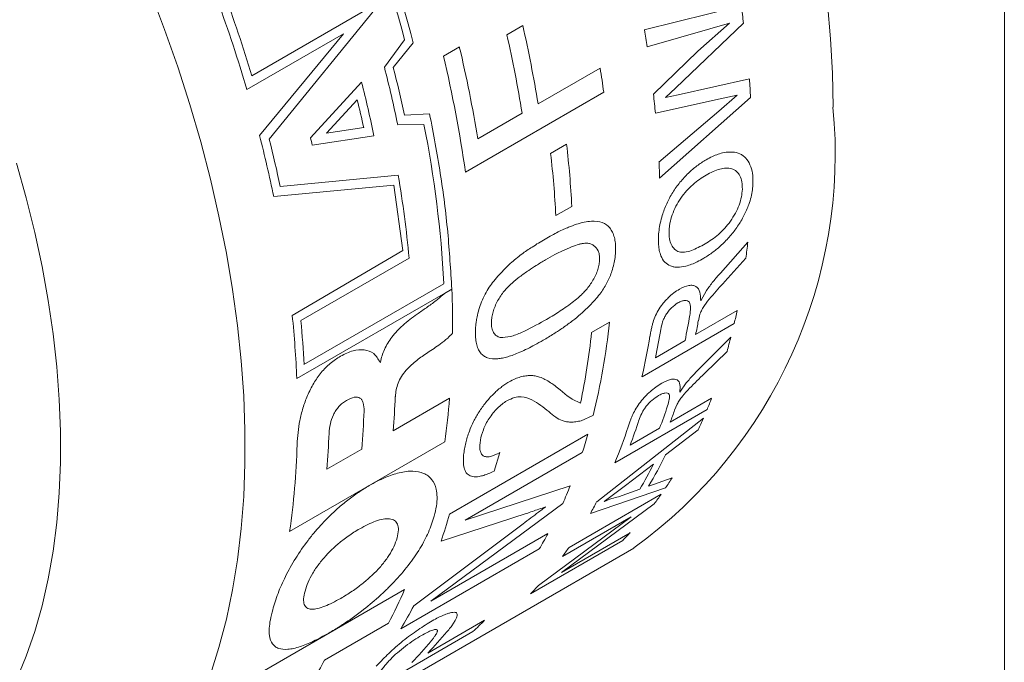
# Model space of a CAD drawing. Header units: inches. Extents: x 0.1 to 10.9, y 0 to 8.5.
# Tile 6 of 8: x 9.737 to 10.944, y 6.071 to 6.858. Entities that reach past the tile are written whole.
import ezdxf

# ---------------------------------------------------------------- set-up
doc = ezdxf.new("R2010")
doc.units = ezdxf.units.IN
doc.header["$MEASUREMENT"] = 0

msp = doc.modelspace()

# ---------------------------------------------------------------- linework, layer by layer
at = {"color": 7, "linetype": 'Continuous', "lineweight": 18}
for p, q in [((10.9445, 0.0356), (10.9445, 8.4506)), ((10.0212, 6.7897), (10.1812, 6.8821)), ((10.1812, 6.8821), (10.0427, 6.7119)), ((10.5028, 6.8459), (10.6216, 6.8756)), ((10.3342, 6.8399), (10.3538, 6.8512)), ((10.6246, 6.854), (10.5416, 6.7751)), ((10.5683, 6.8197), (10.6075, 6.8542)), ((10.6075, 6.8542), (10.5833, 6.8473)), ((10.0152, 6.7728), (10.1337, 6.8412)), ((10.1337, 6.8412), (10.0308, 6.7164)), ((10.5833, 6.8473), (10.5062, 6.8253)), ((10.1839, 6.8003), (10.2088, 6.8336)), ((10.1949, 6.7999), (10.2193, 6.83)), ((10.2564, 6.8138), (10.2759, 6.8251)), ((10.5141, 6.7671), (10.5683, 6.8197)), ((10.3725, 6.7552), (10.4486, 6.7992)), ((10.1559, 6.7818), (10.0933, 6.7137)), ((10.5444, 6.7665), (10.6317, 6.7858)), ((10.4531, 6.7694), (10.2834, 6.6715)), ((10.5416, 6.7751), (10.529, 6.7632)), ((10.529, 6.7632), (10.5444, 6.7665)), ((10.5941, 6.7465), (10.6166, 6.7659)), ((10.6166, 6.7659), (10.596, 6.7613)), ((10.1507, 6.7601), (10.1128, 6.7192)), ((10.596, 6.7613), (10.5165, 6.7437)), ((10.6332, 6.7631), (10.5216, 6.6641)), ((10.2394, 6.7431), (10.2084, 6.7412)), ((10.2985, 6.7125), (10.3529, 6.7439)), ((10.5208, 6.6836), (10.5941, 6.7465)), ((10.2325, 6.7299), (10.2002, 6.7297)), ((10.1128, 6.7192), (10.1586, 6.7261)), ((10.0954, 6.7047), (10.1711, 6.716)), ((10.3879, 6.6944), (10.4074, 6.7057)), ((10.0561, 6.6539), (10.2009, 6.6677)), ((10.0482, 6.6416), (10.1956, 6.6556)), ((10.1956, 6.6556), (10.2067, 6.5755)), ((10.4138, 6.6296), (10.3943, 6.6183)), ((10.5961, 6.5479), (10.6297, 6.5858)), ((10.2067, 6.5755), (10.0709, 6.496)), ((10.2143, 6.5661), (10.0815, 6.4895)), ((10.6274, 6.5662), (10.6015, 6.5375)), ((10.0765, 6.4184), (10.2666, 6.5281)), ((10.0853, 6.4357), (10.257, 6.5348)), ((10.2667, 6.528), (10.2576, 6.5228)), ((10.572, 6.5139), (10.579, 6.5264)), ((10.5658, 6.4726), (10.6166, 6.5019)), ((10.4382, 6.4751), (10.46, 6.4876)), ((10.5711, 6.4976), (10.5691, 6.4892)), ((10.6131, 6.486), (10.5, 6.4206)), ((10.5165, 6.4441), (10.5528, 6.4651)), ((10.573, 6.4335), (10.6091, 6.4694)), ((10.6043, 6.4517), (10.5765, 6.4246)), ((10.1791, 6.4387), (10.1786, 6.4384)), ((10.5462, 6.4018), (10.5543, 6.4132)), ((10.264, 6.3944), (10.1947, 6.3544)), ((10.5346, 6.3652), (10.5854, 6.3945)), ((10.5798, 6.3804), (10.4667, 6.3151)), ((10.543, 6.3873), (10.54, 6.3798)), ((10.4398, 6.3734), (10.4253, 6.3669)), ((10.4444, 6.2674), (10.5754, 6.37)), ((10.4853, 6.3367), (10.5215, 6.3576)), ((10.5689, 6.3556), (10.529, 6.3249)), ((10.2639, 6.2523), (10.4336, 6.3503)), ((10.0677, 6.2311), (10.2579, 6.3409)), ((10.1133, 6.3074), (10.1562, 6.3321)), ((10.4267, 6.3278), (10.2831, 6.2449)), ((10.3257, 6.3279), (10.3185, 6.3051)), ((10.514, 6.3134), (10.4797, 6.2873)), ((10.5082, 6.2866), (10.537, 6.297)), ((10.2831, 6.2449), (10.4119, 6.2869)), ((10.5289, 6.2846), (10.4366, 6.2531)), ((10.4797, 6.2873), (10.4536, 6.2677)), ((10.4712, 6.2737), (10.4973, 6.2828)), ((10.4105, 6.2116), (10.5236, 6.2769)), ((10.4027, 6.2654), (10.2409, 6.1455)), ((10.5151, 6.2651), (10.4011, 6.1809)), ((10.3578, 6.253), (10.2534, 6.219)), ((10.3729, 6.1649), (10.4868, 6.2491)), ((10.4868, 6.2491), (10.4024, 6.2004)), ((10.2199, 6.1401), (10.354, 6.2404)), ((10.2409, 6.1455), (10.3845, 6.2284)), ((10.4011, 6.1809), (10.4856, 6.2296)), ((9.7686, 5.7945), (10.4899, 6.2108)), ((10.3739, 6.2097), (10.2042, 6.1118)), ((10.4763, 6.22), (10.3632, 6.1547)), ((10.2087, 6.16), (10.0185, 6.0502)), ((10.1106, 6.0735), (10.1889, 6.1187)), ((10.2372, 6.082), (10.3068, 6.1222)), ((10.2925, 6.1083), (10.1228, 6.0104))]:
    msp.add_line(p, q, dxfattribs=at)
at = {"color": 7, "linetype": 'Continuous', "lineweight": 18, "flags": 128}
for points in [[(10.7343, 6.7511), (10.7335, 6.7927), (10.7312, 6.8351), (10.7274, 6.8782), (10.7221, 6.922), (10.7153, 6.9664), (10.707, 7.0112), (10.6972, 7.0565), (10.686, 7.1021), (10.6733, 7.1479), (10.6592, 7.1938), (10.6437, 7.2399), (10.6269, 7.2859), (10.6088, 7.3318)], [(9.8968, 6.8925), (9.9143, 6.8465), (9.9304, 6.8005), (9.9452, 6.7545), (9.9586, 6.7086), (9.9705, 6.6629), (9.981, 6.6174), (9.9901, 6.5724), (9.9977, 6.5278), (10.0037, 6.4837), (10.0083, 6.4402), (10.0113, 6.3974), (10.0128, 6.3554), (10.0128, 6.3142), (10.0113, 6.274), (10.0083, 6.2347), (10.0037, 6.1965), (9.9977, 6.1594), (9.9901, 6.1235), (9.981, 6.0889), (9.9705, 6.0556)], [(9.7326, 6.0494), (9.7445, 6.0782), (9.755, 6.1085), (9.7639, 6.14), (9.7715, 6.1729), (9.7775, 6.2069), (9.782, 6.2422), (9.7851, 6.2784), (9.7866, 6.3157), (9.7866, 6.3539), (9.7851, 6.3929), (9.782, 6.4327), (9.7775, 6.4732), (9.7715, 6.5142), (9.7639, 6.5558), (9.755, 6.5977), (9.7445, 6.64), (9.7326, 6.6825)]]:
    msp.add_lwpolyline(points, dxfattribs=at)
at = {"color": 7, "linetype": 'Continuous', "lineweight": 18}
for centre, radius, start, end in [((8.4852, 6.3767), 1.7924, 14.6486, 20.7923), ((8.4788, 6.3723), 1.7904, 14.9294, 20.3679), ((8.2766, 6.2627), 1.8225, 16.8081, 20.2481), ((8.2773, 6.2607), 1.8118, 16.4202, 20.0265), ((9.2326, 6.6735), 1.4036, 7.386, 8.2795), ((8.8606, 6.5111), 1.5314, 9.1732, 12.8327), ((8.841, 6.4998), 1.5314, 9.1732, 12.8327), ((9.0614, 6.5995), 1.4624, 8.8835, 9.7001), ((8.7743, 6.4661), 1.5439, 9.184, 13.4474), ((8.7781, 6.4597), 1.5201, 8.0093, 13.4727), ((8.6203, 6.4014), 1.6137, 11.7357, 14.312), ((8.6295, 6.4068), 1.614, 11.9585, 14.0983), ((9.0346, 6.5715), 1.4322, 7.9434, 9.1461), ((8.5912, 6.3848), 1.6143, 11.838, 14.2375), ((9.3839, 6.6891), 1.2515, 3.39, 4.4279), ((9.1924, 6.6171), 1.3301, 5.4642, 6.4776), ((8.5823, 6.3794), 1.6139, 12.4034, 13.6425), ((10.1406, 6.6943), 0.5964, 305.8472, 5.465), ((8.8844, 6.4617), 1.3745, 3.0506, 11.2523), ((8.4655, 6.313), 1.6164, 11.7298, 14.4524), ((8.4771, 6.3189), 1.6142, 11.9795, 14.0903), ((8.5208, 6.3443), 1.6153, 12.8913, 13.2192), ((9.1307, 6.56), 1.2851, 3.102, 6.5103), ((9.1111, 6.5487), 1.2851, 3.102, 6.5103), ((9.3314, 6.6271), 1.1908, 1.7813, 2.7177), ((8.831, 6.436), 1.3894, 5.3765, 9.6), ((9.7248, 6.6826), 0.9101, 352.6561, 353.8996), ((9.1216, 6.4816), 1.146, 359.6376, 2.3246), ((9.8583, 6.6603), 0.7747, 346.9931, 348.2009), ((8.8185, 6.3669), 1.259, 2.3476, 5.8863), ((8.8276, 6.3721), 1.2594, 2.8958, 5.3474), ((9.6361, 6.5738), 0.8284, 345.996, 354.0298), ((9.7574, 6.6311), 0.8125, 348.2092, 350.4312), ((9.7818, 6.6364), 0.8009, 348.201, 349.4108), ((9.5906, 6.5647), 0.8523, 348.0662, 353.9632), ((9.7184, 6.6107), 0.8154, 348.2119, 350.6792), ((9.7188, 6.6007), 0.8016, 347.0207, 350.6531), ((9.9094, 6.6479), 0.722, 344.2395, 345.6905), ((10.4492, 6.4534), 0.0694, 224.4684, 249.2265), ((9.2005, 6.4383), 0.9977, 355.1775, 357.5893), ((9.3511, 6.4712), 0.9161, 351.823, 355.1902), ((10.0125, 6.614), 0.6135, 337.6229, 339.0339), ((9.1582, 6.4163), 1.0015, 355.1808, 357.8419), ((9.921, 6.5876), 0.6431, 339.0436, 341.6405), ((9.9426, 6.592), 0.634, 339.034, 340.4478), ((9.8826, 6.5675), 0.6454, 339.0468, 341.9302), ((10.0437, 6.6008), 0.5796, 334.9798, 336.5349), ((9.8797, 6.5564), 0.6346, 337.6547, 341.8996), ((9.1173, 6.3914), 0.9995, 355.179, 357.7071), ((9.7745, 6.5399), 0.6859, 341.9824, 343.9473), ((9.1175, 6.3663), 0.9598, 351.8985, 358.2869), ((10.0521, 6.5595), 0.5314, 329.1107, 333.8047), ((10.0391, 6.5519), 0.5314, 329.5783, 333.3371), ((10.1222, 6.5584), 0.4903, 326.042, 327.7804), ((9.86, 6.509), 0.5949, 335.8261, 338.0847), ((10.1397, 6.5464), 0.4691, 323.1502, 324.9337), ((9.9738, 6.5141), 0.5313, 330.582, 332.3335), ((9.6127, 6.4396), 0.6776, 341.0028, 343.9572), ((9.9264, 6.4763), 0.5209, 329.2115, 331.5721), ((10.1724, 6.5194), 0.4266, 315.4198, 317.2174), ((10.0263, 6.4813), 0.4694, 323.2465, 324.9333), ((10.0591, 6.4543), 0.4269, 315.4201, 317.3192), ((9.69, 6.3822), 0.5643, 332.1567, 336.8083), ((9.7517, 6.3813), 0.5267, 329.2223, 332.7473), ((10.0089, 6.4154), 0.418, 312.73, 315.4637), ((9.9282, 6.3859), 0.4333, 315.4773, 320.1135), ((9.9088, 6.3744), 0.4332, 315.4766, 320.042), ((9.662, 6.3102), 0.5072, 325.6035, 332.1825)]:
    msp.add_arc(centre, radius, start, end, dxfattribs=at)
msp.add_open_spline([(10.2666, 6.5281), (10.2652, 6.5513), (10.2624, 6.5977), (10.2533, 6.6696), (10.2441, 6.7186), (10.2394, 6.7431)], degree=3, dxfattribs=at)
for points, knots in [([(10.5786, 6.6867), (10.5812, 6.6881), (10.5862, 6.6907), (10.5935, 6.6937), (10.6019, 6.696), (10.611, 6.6966), (10.6187, 6.6949), (10.6239, 6.6919), (10.6285, 6.6878), (10.6328, 6.6808), (10.6359, 6.6705), (10.6361, 6.6624), (10.6361, 6.6583)], [0, 0, 0, 0, 0.0882386, 0.1674364, 0.2509526, 0.3775309, 0.5000628, 0.5611579, 0.6249029, 0.7493721, 0.875286, 1, 1, 1, 1]), ([(10.5201, 6.5914), (10.5203, 6.5944), (10.5206, 6.6001), (10.5223, 6.6092), (10.5251, 6.6201), (10.53, 6.6329), (10.5373, 6.6468), (10.5465, 6.6595), (10.5566, 6.6704), (10.5674, 6.6797), (10.5748, 6.6843), (10.5786, 6.6867)], [0, 0, 0, 0, 0.087477, 0.16728, 0.250138, 0.374966, 0.499983, 0.623648, 0.750207, 0.872053, 1, 1, 1, 1]), ([(10.5788, 6.668), (10.576, 6.6663), (10.5704, 6.6629), (10.5623, 6.6565), (10.5545, 6.6487), (10.5474, 6.6398), (10.5414, 6.6298), (10.5368, 6.6192), (10.5345, 6.6106), (10.5334, 6.6039), (10.5333, 6.6007), (10.5332, 6.599)], [0, 0, 0, 0, 0.125822, 0.253863, 0.376679, 0.501416, 0.62497, 0.75017, 0.875194, 0.932814, 1, 1, 1, 1]), ([(10.6231, 6.6507), (10.623, 6.6537), (10.6229, 6.6598), (10.6205, 6.6673), (10.6161, 6.6728), (10.6102, 6.676), (10.6032, 6.6769), (10.5927, 6.6752), (10.5843, 6.6709), (10.5788, 6.668)], [0, 0, 0, 0, 0.125059, 0.250043, 0.374486, 0.50007, 0.623414, 0.748013, 1, 1, 1, 1]), ([(10.6361, 6.6583), (10.636, 6.6555), (10.6356, 6.65), (10.6339, 6.6411), (10.6307, 6.6305), (10.6254, 6.6183), (10.6176, 6.6051), (10.6082, 6.5929), (10.5978, 6.5823), (10.5869, 6.573), (10.5796, 6.5684), (10.5758, 6.566)], [0, 0, 0, 0, 0.082645, 0.166685, 0.249856, 0.376521, 0.500108, 0.621882, 0.750009, 0.872701, 1, 1, 1, 1]), ([(10.5775, 6.5836), (10.5829, 6.5871), (10.5911, 6.5923), (10.6015, 6.6025), (10.6086, 6.6113), (10.6147, 6.621), (10.6193, 6.6312), (10.6223, 6.6413), (10.6228, 6.6475), (10.6231, 6.6507)], [0, 0, 0, 0, 0.249768, 0.376471, 0.499894, 0.626428, 0.749941, 0.874928, 1, 1, 1, 1]), ([(10.3811, 6.5895), (10.3839, 6.5911), (10.3893, 6.5941), (10.3969, 6.5981), (10.4037, 6.6014), (10.4111, 6.6046), (10.4195, 6.6078), (10.429, 6.6104), (10.4398, 6.6119), (10.4513, 6.6109), (10.4596, 6.6051), (10.464, 6.598), (10.4662, 6.5917), (10.4675, 6.5843), (10.4675, 6.5788), (10.4676, 6.576)], [0, 0, 0, 0, 0.073368, 0.139499, 0.198448, 0.250288, 0.333717, 0.419369, 0.500537, 0.632442, 0.752994, 0.812987, 0.873272, 0.934495, 1, 1, 1, 1]), ([(10.5332, 6.599), (10.5332, 6.5959), (10.5333, 6.5897), (10.5357, 6.5822), (10.5398, 6.5767), (10.5452, 6.5734), (10.5525, 6.5732), (10.5631, 6.5759), (10.5718, 6.5806), (10.5775, 6.5836)], [0, 0, 0, 0, 0.124999, 0.249957, 0.374952, 0.499856, 0.617456, 0.749944, 1, 1, 1, 1]), ([(10.2957, 6.4768), (10.2958, 6.4788), (10.2959, 6.4825), (10.2965, 6.4883), (10.2982, 6.498), (10.3016, 6.5096), (10.3073, 6.5219), (10.3124, 6.5305), (10.3184, 6.5385), (10.327, 6.5484), (10.3383, 6.5598), (10.3518, 6.5709), (10.3662, 6.5806), (10.3758, 6.5863), (10.3811, 6.5895)], [0, 0, 0, 0, 0.046247, 0.083107, 0.125084, 0.24972, 0.312285, 0.374692, 0.432971, 0.499742, 0.624395, 0.74982, 0.860859, 1, 1, 1, 1]), ([(10.448, 6.5647), (10.4479, 6.5666), (10.4478, 6.5705), (10.4459, 6.5769), (10.4419, 6.5813), (10.4368, 6.5838), (10.4331, 6.5846), (10.4297, 6.5845), (10.4264, 6.584), (10.4211, 6.5828), (10.413, 6.58), (10.4031, 6.5756), (10.3924, 6.5701), (10.3856, 6.5662), (10.3817, 6.564)], [0, 0, 0, 0, 0.062516, 0.124972, 0.249367, 0.313727, 0.374395, 0.410805, 0.452431, 0.499522, 0.612024, 0.749732, 0.860182, 1, 1, 1, 1]), ([(10.5758, 6.566), (10.5731, 6.5645), (10.5681, 6.5617), (10.5607, 6.5585), (10.5524, 6.5557), (10.5451, 6.5547), (10.539, 6.5552), (10.5335, 6.5569), (10.5276, 6.5608), (10.5233, 6.5676), (10.5211, 6.5752), (10.5201, 6.5828), (10.5201, 6.5884), (10.5201, 6.5914)], [0, 0, 0, 0, 0.090247, 0.168175, 0.250173, 0.377727, 0.439229, 0.500124, 0.625726, 0.749933, 0.831791, 0.911379, 1, 1, 1, 1]), ([(10.4676, 6.576), (10.4674, 6.573), (10.4671, 6.5675), (10.4656, 6.5588), (10.4628, 6.5486), (10.4586, 6.5388), (10.4537, 6.5301), (10.4509, 6.5259), (10.4495, 6.5238)], [0, 0, 0, 0, 0.180971, 0.334963, 0.500204, 0.749847, 0.874899, 1, 1, 1, 1]), ([(10.3817, 6.564), (10.3779, 6.5618), (10.371, 6.5577), (10.3603, 6.5508), (10.3504, 6.5438), (10.3418, 6.5369), (10.3355, 6.5309), (10.3308, 6.5257), (10.3266, 6.52), (10.3228, 6.5137), (10.3195, 6.5071), (10.3171, 6.5004), (10.3156, 6.4938), (10.3154, 6.4898), (10.3153, 6.4878)], [0, 0, 0, 0, 0.137474, 0.250128, 0.386392, 0.50019, 0.566963, 0.625192, 0.68649, 0.750169, 0.813128, 0.875086, 0.937511, 1, 1, 1, 1]), ([(10.3803, 6.4895), (10.3834, 6.4914), (10.3892, 6.4948), (10.3977, 6.5001), (10.4059, 6.5055), (10.4139, 6.5113), (10.421, 6.517), (10.4267, 6.5222), (10.4332, 6.529), (10.4388, 6.537), (10.4433, 6.5456), (10.446, 6.5522), (10.4476, 6.5586), (10.4478, 6.5627), (10.448, 6.5647)], [0, 0, 0, 0, 0.11442, 0.209719, 0.308469, 0.412529, 0.500418, 0.568737, 0.625481, 0.750095, 0.814653, 0.875045, 0.937499, 1, 1, 1, 1]), ([(10.579, 6.5264), (10.5817, 6.5301), (10.5871, 6.5376), (10.5931, 6.5445), (10.5961, 6.5479)], [0, 0, 0, 0, 0.499854, 1, 1, 1, 1]), ([(10.6015, 6.5375), (10.5958, 6.5312), (10.5873, 6.5218), (10.5777, 6.5101), (10.5733, 6.5029), (10.5718, 6.4993), (10.5711, 6.4976)], [0, 0, 0, 0, 0.500395, 0.750167, 0.875029, 1, 1, 1, 1]), ([(10.4495, 6.5238), (10.4476, 6.5214), (10.4442, 6.517), (10.4386, 6.5108), (10.4322, 6.5043), (10.4243, 6.497), (10.4143, 6.4889), (10.4034, 6.4809), (10.3913, 6.4729), (10.3831, 6.4681), (10.3787, 6.4654)], [0, 0, 0, 0, 0.091437, 0.163415, 0.249984, 0.369146, 0.499954, 0.66423, 0.817443, 1, 1, 1, 1]), ([(10.5098, 6.4705), (10.5101, 6.4724), (10.5107, 6.4759), (10.5118, 6.4809), (10.5133, 6.4867), (10.5155, 6.4936), (10.5196, 6.5021), (10.5243, 6.5088), (10.5285, 6.5137), (10.533, 6.5185), (10.5389, 6.5237), (10.5436, 6.5267), (10.5459, 6.5282)], [0, 0, 0, 0, 0.096692, 0.180053, 0.2503, 0.37653, 0.500009, 0.619808, 0.683162, 0.750056, 0.875007, 1, 1, 1, 1]), ([(10.5459, 6.5282), (10.5499, 6.5301), (10.5558, 6.5329), (10.5623, 6.5329), (10.5677, 6.5311), (10.5717, 6.5248), (10.5719, 6.5176), (10.572, 6.5139)], [0, 0, 0, 0, 0.24953, 0.375393, 0.500111, 0.749529, 1, 1, 1, 1]), ([(10.2576, 6.5228), (10.2542, 6.5198), (10.2469, 6.5135), (10.2356, 6.5054), (10.2278, 6.5001), (10.224, 6.4975)], [0, 0, 0, 0, 0.31108, 0.661431, 1, 1, 1, 1]), ([(10.5441, 6.5114), (10.5414, 6.5095), (10.5374, 6.5068), (10.5324, 6.5012), (10.5293, 6.4967), (10.5269, 6.4923), (10.5244, 6.4861), (10.5236, 6.4817), (10.5229, 6.4786)], [0, 0, 0, 0, 0.250147, 0.376758, 0.499464, 0.615208, 0.727499, 1, 1, 1, 1]), ([(10.5586, 6.496), (10.5591, 6.4991), (10.5597, 6.5037), (10.5594, 6.509), (10.5583, 6.5122), (10.5559, 6.5141), (10.5525, 6.5144), (10.5485, 6.5136), (10.5456, 6.5121), (10.5441, 6.5114)], [0, 0, 0, 0, 0.250327, 0.383175, 0.500283, 0.621642, 0.749942, 0.874971, 1, 1, 1, 1]), ([(10.224, 6.4975), (10.2181, 6.4932), (10.2073, 6.4853), (10.1933, 6.4706), (10.185, 6.4571), (10.1808, 6.4464), (10.1797, 6.4413), (10.1791, 6.4387)], [0, 0, 0, 0, 0.315121, 0.571706, 0.789355, 0.89348, 1, 1, 1, 1]), ([(10.3153, 6.4878), (10.3153, 6.4853), (10.3154, 6.4805), (10.3177, 6.4748), (10.3212, 6.4707), (10.3244, 6.4695), (10.3261, 6.4689)], [0, 0, 0, 0, 0.250016, 0.499837, 0.749777, 1, 1, 1, 1]), ([(10.3261, 6.4689), (10.3302, 6.4691), (10.3384, 6.4693), (10.3569, 6.4767), (10.3709, 6.4844), (10.3803, 6.4895)], [0, 0, 0, 0, 0.249416, 0.499574, 1, 1, 1, 1]), ([(10.3787, 6.4654), (10.3752, 6.4635), (10.3689, 6.4599), (10.3593, 6.4549), (10.3506, 6.4509), (10.3425, 6.4476), (10.3354, 6.4452), (10.3289, 6.4436), (10.3203, 6.4423), (10.3123, 6.4429), (10.3057, 6.4461), (10.3017, 6.4498), (10.2987, 6.4549), (10.2968, 6.4613), (10.2957, 6.4686), (10.2957, 6.4741), (10.2957, 6.4768)], [0, 0, 0, 0, 0.090203, 0.16656, 0.250177, 0.319095, 0.383559, 0.443854, 0.500329, 0.631424, 0.691655, 0.75005, 0.811133, 0.874976, 0.93748, 1, 1, 1, 1]), ([(10.2371, 6.4503), (10.2423, 6.4538), (10.2505, 6.4593), (10.2609, 6.467), (10.2656, 6.4722), (10.2676, 6.4743)], [0, 0, 0, 0, 0.500522, 0.798021, 1, 1, 1, 1]), ([(10.1786, 6.4384), (10.1763, 6.4424), (10.1717, 6.4503), (10.1595, 6.4545), (10.1453, 6.4535), (10.1353, 6.4485), (10.1301, 6.4459)], [0, 0, 0, 0, 0.250424, 0.499567, 0.742308, 1, 1, 1, 1]), ([(10.1301, 6.4459), (10.1259, 6.4432), (10.1177, 6.4379), (10.1063, 6.4264), (10.0984, 6.4152), (10.0931, 6.4054), (10.0884, 6.3952), (10.0837, 6.3822), (10.08, 6.3669), (10.0777, 6.3519), (10.0771, 6.3425), (10.0769, 6.3377)], [0, 0, 0, 0, 0.1326663, 0.2549631, 0.3745495, 0.4360189, 0.4998102, 0.6223537, 0.7463147, 0.8692749, 1, 1, 1, 1]), ([(10.1974, 6.3963), (10.1976, 6.3991), (10.1981, 6.4043), (10.2005, 6.4129), (10.2048, 6.4213), (10.2125, 6.4315), (10.2237, 6.4413), (10.2326, 6.4473), (10.2371, 6.4503)], [0, 0, 0, 0, 0.133282, 0.249989, 0.370942, 0.499692, 0.749442, 1, 1, 1, 1]), ([(10.5543, 6.4132), (10.5573, 6.4167), (10.5633, 6.4237), (10.5698, 6.4302), (10.573, 6.4335)], [0, 0, 0, 0, 0.499854, 1, 1, 1, 1]), ([(10.2822, 6.3322), (10.2827, 6.3347), (10.2836, 6.3393), (10.2856, 6.3466), (10.2885, 6.3553), (10.2931, 6.3658), (10.2999, 6.3777), (10.308, 6.3891), (10.3172, 6.3995), (10.3252, 6.4065), (10.3319, 6.4114), (10.3351, 6.4133), (10.3369, 6.4144)], [0, 0, 0, 0, 0.089903, 0.168259, 0.250219, 0.376862, 0.500113, 0.62643, 0.749999, 0.875762, 0.934197, 1, 1, 1, 1]), ([(10.3369, 6.4144), (10.3394, 6.4157), (10.3442, 6.4183), (10.3511, 6.4207), (10.3574, 6.422), (10.3633, 6.4224), (10.369, 6.4218), (10.375, 6.4203), (10.3814, 6.4175), (10.3876, 6.4138), (10.3937, 6.4094), (10.3975, 6.4064), (10.3996, 6.4048)], [0, 0, 0, 0, 0.08828, 0.166377, 0.249895, 0.326289, 0.40937, 0.499876, 0.614786, 0.749918, 0.861996, 1, 1, 1, 1]), ([(10.5241, 6.4127), (10.5279, 6.4147), (10.5338, 6.4176), (10.5398, 6.418), (10.5445, 6.4167), (10.5473, 6.4114), (10.5466, 6.405), (10.5462, 6.4018)], [0, 0, 0, 0, 0.24953, 0.375393, 0.500111, 0.749529, 1, 1, 1, 1]), ([(10.5765, 6.4246), (10.5704, 6.4186), (10.5613, 6.4098), (10.5509, 6.3988), (10.5458, 6.3921), (10.544, 6.3889), (10.543, 6.3873)], [0, 0, 0, 0, 0.500395, 0.750167, 0.875029, 1, 1, 1, 1]), ([(10.4829, 6.3592), (10.4835, 6.3609), (10.4845, 6.364), (10.4862, 6.3686), (10.4884, 6.3738), (10.4913, 6.38), (10.4963, 6.3878), (10.5015, 6.3941), (10.506, 6.3988), (10.5109, 6.4033), (10.517, 6.4083), (10.5217, 6.4112), (10.5241, 6.4127)], [0, 0, 0, 0, 0.096692, 0.180053, 0.2503, 0.37653, 0.500009, 0.619808, 0.683162, 0.750056, 0.875007, 1, 1, 1, 1]), ([(10.1373, 6.3918), (10.1357, 6.3907), (10.1325, 6.3887), (10.1281, 6.3844), (10.1243, 6.3794), (10.1203, 6.3723), (10.117, 6.3623), (10.1164, 6.3552), (10.116, 6.3514)], [0, 0, 0, 0, 0.13495, 0.258421, 0.377566, 0.5003, 0.730324, 1, 1, 1, 1]), ([(10.159, 6.3785), (10.1589, 6.3822), (10.1588, 6.3874), (10.1565, 6.3924), (10.1541, 6.3948), (10.1509, 6.3959), (10.1454, 6.3958), (10.1406, 6.3934), (10.1373, 6.3918)], [0, 0, 0, 0, 0.271306, 0.388722, 0.500126, 0.612977, 0.730409, 1, 1, 1, 1]), ([(10.3342, 6.3912), (10.3322, 6.39), (10.3283, 6.3875), (10.3226, 6.3824), (10.3172, 6.3763), (10.3124, 6.3697), (10.3083, 6.3627), (10.3041, 6.3535), (10.3027, 6.3472), (10.3017, 6.343)], [0, 0, 0, 0, 0.126695, 0.249984, 0.370988, 0.50008, 0.623888, 0.750332, 1, 1, 1, 1]), ([(10.3856, 6.378), (10.3791, 6.3832), (10.3694, 6.391), (10.3545, 6.3966), (10.3437, 6.3958), (10.3374, 6.3927), (10.3342, 6.3912)], [0, 0, 0, 0, 0.500526, 0.750315, 0.875455, 1, 1, 1, 1]), ([(10.5201, 6.3976), (10.5174, 6.3958), (10.5133, 6.3931), (10.5079, 6.3879), (10.5044, 6.3837), (10.5017, 6.3796), (10.4985, 6.3739), (10.4971, 6.3701), (10.4961, 6.3673)], [0, 0, 0, 0, 0.250147, 0.376758, 0.499464, 0.615208, 0.727499, 1, 1, 1, 1]), ([(10.5314, 6.3851), (10.5322, 6.3878), (10.5335, 6.3919), (10.5339, 6.3966), (10.5333, 6.3993), (10.5314, 6.4009), (10.5283, 6.4009), (10.5245, 6.3999), (10.5216, 6.3984), (10.5201, 6.3976)], [0, 0, 0, 0, 0.250327, 0.383175, 0.500283, 0.621642, 0.749942, 0.874971, 1, 1, 1, 1]), ([(10.4253, 6.3669), (10.4231, 6.3663), (10.4186, 6.3653), (10.4126, 6.365), (10.407, 6.3655), (10.4006, 6.3672), (10.3934, 6.3712), (10.3883, 6.3756), (10.3856, 6.378)], [0, 0, 0, 0, 0.125001, 0.250009, 0.372574, 0.500002, 0.724941, 1, 1, 1, 1]), ([(10.3017, 6.343), (10.3012, 6.3389), (10.3004, 6.3326), (10.3023, 6.3267), (10.3049, 6.3237), (10.3088, 6.3223), (10.3154, 6.3227), (10.3216, 6.3259), (10.3257, 6.3279)], [0, 0, 0, 0, 0.249916, 0.378215, 0.500336, 0.624734, 0.750465, 1, 1, 1, 1]), ([(10.3185, 6.3051), (10.3162, 6.304), (10.3118, 6.302), (10.3056, 6.2997), (10.299, 6.2981), (10.2921, 6.2978), (10.2862, 6.3004), (10.2831, 6.3047), (10.2816, 6.3092), (10.2809, 6.3135), (10.2807, 6.3188), (10.2811, 6.3252), (10.2818, 6.3298), (10.2822, 6.3322)], [0, 0, 0, 0, 0.090883, 0.167285, 0.250129, 0.376817, 0.499885, 0.622532, 0.685288, 0.749863, 0.831714, 0.90994, 1, 1, 1, 1]), ([(10.2451, 6.2498), (10.2461, 6.254), (10.2481, 6.2623), (10.2488, 6.2734), (10.2475, 6.2849), (10.2436, 6.2935), (10.2377, 6.2993), (10.2305, 6.3035), (10.2214, 6.3053), (10.2109, 6.3048), (10.1997, 6.3027), (10.1846, 6.2976), (10.1675, 6.2889), (10.1522, 6.2793), (10.1392, 6.2699), (10.1242, 6.2574), (10.1106, 6.2442), (10.0986, 6.2307), (10.0874, 6.2167), (10.0772, 6.2019), (10.0683, 6.187), (10.0606, 6.1724), (10.0527, 6.1544), (10.0488, 6.1416), (10.0469, 6.1351)], [0, 0, 0, 0, 0.043491, 0.084957, 0.125045, 0.187736, 0.218732, 0.250016, 0.311329, 0.342716, 0.375011, 0.436121, 0.500008, 0.54293, 0.584458, 0.625084, 0.688668, 0.719486, 0.750088, 0.812246, 0.843376, 0.875057, 0.935594, 1, 1, 1, 1]), ([(10.4536, 6.2677), (10.4568, 6.2691), (10.4632, 6.2717), (10.4685, 6.273), (10.4712, 6.2737)], [0, 0, 0, 0, 0.499963, 1, 1, 1, 1]), ([(10.354, 6.2404), (10.3604, 6.2452), (10.3686, 6.2514), (10.3779, 6.2584), (10.3808, 6.2606), (10.3818, 6.2613)], [0, 0, 0, 0, 0.689899, 0.892423, 1, 1, 1, 1]), ([(10.3818, 6.2613), (10.3789, 6.2603), (10.3709, 6.2575), (10.363, 6.2548), (10.3578, 6.253)], [0, 0, 0, 0, 0.352085, 1, 1, 1, 1]), ([(10.1158, 6.1066), (10.1203, 6.1092), (10.1291, 6.1144), (10.1425, 6.1235), (10.1584, 6.1351), (10.1732, 6.1474), (10.1864, 6.1597), (10.1991, 6.1725), (10.2108, 6.186), (10.221, 6.1999), (10.2298, 6.2135), (10.239, 6.2306), (10.243, 6.2433), (10.2451, 6.2498)], [0, 0, 0, 0, 0.086246, 0.169303, 0.250146, 0.377331, 0.438964, 0.500163, 0.624494, 0.686751, 0.750107, 0.87118, 1, 1, 1, 1]), ([(10.1995, 6.2232), (10.2002, 6.2266), (10.2016, 6.233), (10.2005, 6.2404), (10.1973, 6.2443), (10.1935, 6.246), (10.1891, 6.2469), (10.1824, 6.2465), (10.1704, 6.2432), (10.1602, 6.2379), (10.1536, 6.2344)], [0, 0, 0, 0, 0.132325, 0.254349, 0.37403, 0.435768, 0.500001, 0.620109, 0.750134, 1, 1, 1, 1]), ([(10.1536, 6.2344), (10.1512, 6.233), (10.1466, 6.2302), (10.1397, 6.2256), (10.1316, 6.2196), (10.1225, 6.212), (10.1125, 6.202), (10.1034, 6.1913), (10.0957, 6.1799), (10.0899, 6.1685), (10.0877, 6.1616), (10.0866, 6.158)], [0, 0, 0, 0, 0.086912, 0.170178, 0.250299, 0.380239, 0.500363, 0.626039, 0.745676, 0.867678, 1, 1, 1, 1]), ([(10.1303, 6.1489), (10.1326, 6.1503), (10.1372, 6.1531), (10.1442, 6.1576), (10.1524, 6.1635), (10.1618, 6.1709), (10.1722, 6.1804), (10.1818, 6.1908), (10.1899, 6.2018), (10.1961, 6.2129), (10.1984, 6.2197), (10.1995, 6.2232)], [0, 0, 0, 0, 0.086907, 0.170173, 0.250299, 0.380235, 0.500363, 0.62605, 0.745691, 0.867689, 1, 1, 1, 1]), ([(10.0866, 6.158), (10.0858, 6.1547), (10.0844, 6.1484), (10.0852, 6.1413), (10.088, 6.1377), (10.0914, 6.1362), (10.0956, 6.1356), (10.1019, 6.1364), (10.1135, 6.14), (10.1236, 6.1454), (10.1303, 6.1489)], [0, 0, 0, 0, 0.132324, 0.254348, 0.37403, 0.435768, 0.500002, 0.62011, 0.750134, 1, 1, 1, 1]), ([(10.0469, 6.1351), (10.0458, 6.1309), (10.0438, 6.1228), (10.0425, 6.1123), (10.0427, 6.1018), (10.0453, 6.0943), (10.0498, 6.0898), (10.0555, 6.0868), (10.0632, 6.0861), (10.0725, 6.0876), (10.0827, 6.0905), (10.0969, 6.0961), (10.1094, 6.103), (10.1158, 6.1066)], [0, 0, 0, 0, 0.087011, 0.169945, 0.250086, 0.375479, 0.43747, 0.500027, 0.622666, 0.685438, 0.750016, 0.871931, 1, 1, 1, 1]), ([(10.2407, 6.1204), (10.2433, 6.1219), (10.2482, 6.1246), (10.255, 6.1279), (10.2604, 6.1301), (10.2648, 6.1314), (10.2682, 6.132), (10.2709, 6.132), (10.2733, 6.1311), (10.2736, 6.1287), (10.2725, 6.1252), (10.2707, 6.1217), (10.2683, 6.1177), (10.2649, 6.113), (10.2622, 6.1098), (10.2607, 6.108)], [0, 0, 0, 0, 0.088037, 0.166113, 0.249996, 0.311326, 0.375031, 0.440943, 0.500031, 0.615282, 0.679791, 0.749851, 0.83322, 0.907932, 1, 1, 1, 1]), ([(10.174, 6.0658), (10.1782, 6.0703), (10.1844, 6.0771), (10.1954, 6.0874), (10.2073, 6.0975), (10.2233, 6.1097), (10.2349, 6.1168), (10.2407, 6.1204)], [0, 0, 0, 0, 0.249923, 0.374755, 0.500342, 0.750067, 1, 1, 1, 1]), ([(10.2295, 6.1036), (10.2264, 6.1018), (10.2202, 6.098), (10.2099, 6.0907), (10.1996, 6.0824), (10.1943, 6.0773), (10.1917, 6.0747)], [0, 0, 0, 0, 0.2494495, 0.5019365, 0.7519784, 1, 1, 1, 1]), ([(10.2408, 6.0963), (10.2417, 6.0974), (10.2434, 6.0995), (10.2456, 6.1024), (10.2476, 6.1054), (10.2488, 6.1079), (10.249, 6.1097), (10.2486, 6.1109), (10.2467, 6.1113), (10.2423, 6.1101), (10.2364, 6.1075), (10.2318, 6.1049), (10.2295, 6.1036)], [0, 0, 0, 0, 0.095302, 0.17863, 0.25026, 0.384218, 0.44415, 0.500371, 0.623727, 0.749828, 0.871996, 1, 1, 1, 1]), ([(10.1917, 6.0747), (10.1902, 6.0731), (10.1873, 6.0699), (10.1835, 6.0654), (10.181, 6.0624), (10.1797, 6.0608)], [0, 0, 0, 0, 0.310376, 0.626343, 1, 1, 1, 1])]:
    msp.add_open_spline(points, degree=3, knots=knots, dxfattribs=at)

doc.saveas('drawing.dxf')
